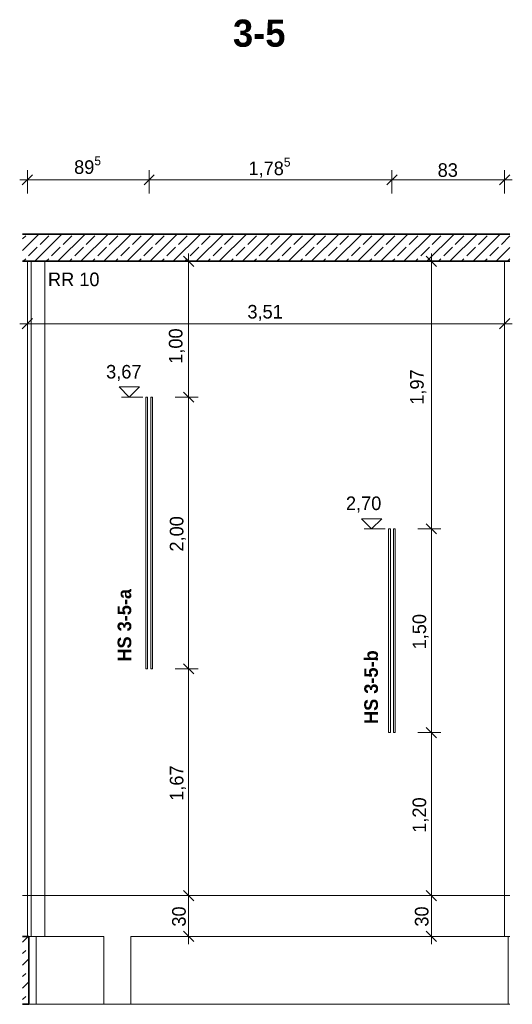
# Model space of a CAD drawing. Extents: x -22247 to 536407, y -187892 to 17509.
# Tile 44 of 75: x 329353 to 332977, y -185776 to -178527. Entities that reach past the tile are written whole.
import ezdxf
from ezdxf.lldxf.tags import DXFTag

# ---------------------------------------------------------------- set-up
doc = ezdxf.new("R2010")
doc.units = 0
doc.header["$LTSCALE"] = 50
for name, color, linetype, lineweight in [('01 Allgemein Beschriftung', 7, 'Continuous', 25), ('01 Bemaßung einbauteile', 7, 'Continuous', 25), ('01AFU Allgemein Bemaßung', 7, 'Continuous', 25), ('20 Außenwände', 7, 'Continuous', 25), ('20 Dach Stb-Decke', 7, 'Continuous', 25), ('20 Einbauteile - Halfenschienen', 7, 'Continuous', 25), ('20 Fallrohre', 7, 'Continuous', 25), ('20 Fallrohre - Beschriftung', 7, 'Continuous', 25), ('20 Fundament', 7, 'Continuous', 25), ('20 Innenwände', 7, 'Continuous', 25)]:
    doc.layers.add(name, color=color, linetype=linetype, lineweight=lineweight)
doc.styles.add('ERSTELLTER_STIL_2', font='GOTHIC.TTF')
doc.styles.add('ERSTELLTER_STIL_3', font='txt')
tags = doc.linetypes.add('Untersicht', pattern=[0.4, 0.3, -0.1]).pattern_tags.tags
tags[6:7] = [DXFTag(74, 4), DXFTag(75, 0), DXFTag(340, '0'), DXFTag(46, 1.0), DXFTag(50, 0.0), DXFTag(44, 0.0), DXFTag(45, 0.0)]
tags[4:5] = [DXFTag(74, 4), DXFTag(75, 0), DXFTag(340, '0'), DXFTag(46, 1.0), DXFTag(50, 0.0), DXFTag(44, 0.0), DXFTag(45, 0.0)]
pattern_1 = [(45, (352455.47, -184975.84), (-84.8528, 84.8528), []), (45, (352413.04, -184933.41), (-84.8528, 84.8528), [90, -30])]

# ---------------------------------------------------------------- blocks, each defined once
blk = doc.blocks.new('-D118')
at = {"layer": '01 Bemaßung einbauteile', "color": 200, "linetype": 'Continuous', "lineweight": 18, "ltscale": 0.00105, "true_color": 0xd600ff}
for p, q in [((329.4464, -179.6683), (329.3714, -179.7433)), ((329.4089, -179.8058), (329.4089, -179.6355)), ((330.3428, -179.6683), (330.2678, -179.7433)), ((330.3053, -179.8058), (330.3053, -179.6355)), ((329.3526, -179.7058), (329.4089, -179.7058)), ((329.4089, -179.7058), (330.3053, -179.7058))]:
    blk.add_line(p, q, dxfattribs=at)
at = {"layer": '01 Bemaßung einbauteile', "color": 200, "lineweight": 18, "ltscale": 0.00105, "true_color": 0xd600ff, "insert": (329.753, -179.6917), "char_height": 0.1, "attachment_point": 7, "style": 'ERSTELLTER_STIL_2'}
blk.add_mtext('\\A1;{\\pql;\\fCentury Gothic|b0|i0|c0|p0;\\W1.000000;89\\fCentury Gothic|b0|i0|c0|p0;\\W1.000000;\\A1{\\H.66x;\\S5^  ;}}', dxfattribs=at)
blk = doc.blocks.new('-D119')
at = {"layer": '01 Bemaßung einbauteile', "color": 200, "linetype": 'Continuous', "lineweight": 18, "ltscale": 0.00105, "true_color": 0xd600ff}
for p, q in [((330.3428, -179.6683), (330.2678, -179.7433)), ((330.3053, -179.8058), (330.3053, -179.6355)), ((332.1289, -179.6683), (332.0539, -179.7433)), ((332.0914, -179.8058), (332.0914, -179.6355)), ((330.3053, -179.7058), (332.0914, -179.7058))]:
    blk.add_line(p, q, dxfattribs=at)
at = {"layer": '01 Bemaßung einbauteile', "color": 200, "lineweight": 18, "ltscale": 0.00105, "true_color": 0xd600ff, "insert": (331.0357, -179.701), "char_height": 0.1, "attachment_point": 7, "style": 'ERSTELLTER_STIL_2'}
blk.add_mtext('\\A1;{\\pql;\\fCentury Gothic|b0|i0|c0|p0;\\W1.000000;1,78\\fCentury Gothic|b0|i0|c0|p0;\\W1.000000;\\A1{\\H.66x;\\S5^  ;}}', dxfattribs=at)
blk = doc.blocks.new('-D120')
at = {"layer": '01 Bemaßung einbauteile', "color": 200, "linetype": 'Continuous', "lineweight": 18, "ltscale": 0.00105, "true_color": 0xd600ff}
for p, q in [((332.1289, -179.6683), (332.0539, -179.7433)), ((332.0914, -179.8058), (332.0914, -179.6355)), ((332.8831, -179.7433), (332.9581, -179.6683)), ((332.9206, -179.8058), (332.9206, -179.6355)), ((332.0914, -179.7058), (332.9206, -179.7058)), ((332.9206, -179.7058), (332.9769, -179.7058))]:
    blk.add_line(p, q, dxfattribs=at)
at = {"layer": '01 Bemaßung einbauteile', "color": 200, "lineweight": 18, "ltscale": 0.00105, "true_color": 0xd600ff, "insert": (332.4278, -179.6858), "char_height": 0.1, "attachment_point": 7, "style": 'ERSTELLTER_STIL_2'}
blk.add_mtext('\\A1;{\\pql;\\fCentury Gothic|b0|i0|c0|p0;\\W1.000000;83}', dxfattribs=at)
blk = doc.blocks.new('-D121')
at = {"layer": '01AFU Allgemein Bemaßung', "color": 7, "linetype": 'Continuous', "lineweight": 13, "ltscale": 0.00028561}
for p, q in [((329.4091, -180.8362), (329.4091, -180.6658)), ((332.9206, -180.8362), (332.9206, -180.6658)), ((329.3528, -180.7658), (329.4091, -180.7658)), ((329.4466, -180.7283), (329.3716, -180.8033)), ((329.4091, -180.7658), (332.9206, -180.7658)), ((332.8831, -180.8033), (332.9581, -180.7283)), ((332.9206, -180.7658), (332.9769, -180.7658))]:
    blk.add_line(p, q, dxfattribs=at)
at = {"layer": '01AFU Allgemein Bemaßung', "color": 7, "lineweight": 13, "ltscale": 0.00028561, "insert": (331.0279, -180.7458), "char_height": 0.1, "attachment_point": 7, "style": 'ERSTELLTER_STIL_2'}
blk.add_mtext('\\A1;{\\pql;\\fCentury Gothic|b0|i0|c0|p0;\\W1.000000;3,51}', dxfattribs=at)
blk = doc.blocks.new('-D122')
at = {"layer": '01 Bemaßung einbauteile', "color": 200, "linetype": 'Continuous', "lineweight": 18, "ltscale": 0.00105, "true_color": 0xd600ff}
for p, q in [((332.4815, -184.9758), (332.3112, -184.9758)), ((332.344, -184.9383), (332.419, -185.0133)), ((332.3815, -185.2758), (332.3815, -184.9758)), ((332.344, -185.2383), (332.419, -185.3133)), ((332.4815, -185.2758), (332.3112, -185.2758)), ((332.3815, -185.3321), (332.3815, -185.2758))]:
    blk.add_line(p, q, dxfattribs=at)
at = {"layer": '01 Bemaßung einbauteile', "color": 200, "lineweight": 18, "ltscale": 0.00105, "true_color": 0xd600ff, "insert": (332.3615, -185.2041), "char_height": 0.1, "attachment_point": 7, "rotation": 90, "style": 'ERSTELLTER_STIL_2'}
blk.add_mtext('\\A1;{\\pql;\\fCentury Gothic|b0|i0|c0|p0;\\W1.000000;30}', dxfattribs=at)
blk = doc.blocks.new('-D123')
at = {"layer": '01 Bemaßung einbauteile', "color": 200, "linetype": 'Continuous', "lineweight": 18, "ltscale": 0.00105, "true_color": 0xd600ff}
for p, q in [((332.344, -183.7383), (332.419, -183.8133)), ((332.4519, -183.7758), (332.2815, -183.7758)), ((332.3815, -184.9758), (332.3815, -183.7758)), ((332.4815, -184.9758), (332.3112, -184.9758)), ((332.344, -184.9383), (332.419, -185.0133))]:
    blk.add_line(p, q, dxfattribs=at)
at = {"layer": '01 Bemaßung einbauteile', "color": 200, "lineweight": 18, "ltscale": 0.00105, "true_color": 0xd600ff, "insert": (332.3615, -184.5127), "char_height": 0.1, "attachment_point": 7, "rotation": 90, "style": 'ERSTELLTER_STIL_2'}
blk.add_mtext('\\A1;{\\pql;\\fCentury Gothic|b0|i0|c0|p0;\\W1.000000;1,20}', dxfattribs=at)
blk = doc.blocks.new('-D124')
at = {"layer": '01 Bemaßung einbauteile', "color": 200, "linetype": 'Continuous', "lineweight": 18, "ltscale": 0.00105, "true_color": 0xd600ff}
for p, q in [((332.4519, -182.2758), (332.2815, -182.2758)), ((332.344, -182.2383), (332.419, -182.3133)), ((332.3815, -183.7758), (332.3815, -182.2758)), ((332.344, -183.7383), (332.419, -183.8133)), ((332.4519, -183.7758), (332.2815, -183.7758))]:
    blk.add_line(p, q, dxfattribs=at)
at = {"layer": '01 Bemaßung einbauteile', "color": 200, "lineweight": 18, "ltscale": 0.00105, "true_color": 0xd600ff, "insert": (332.3615, -183.1627), "char_height": 0.1, "attachment_point": 7, "rotation": 90, "style": 'ERSTELLTER_STIL_2'}
blk.add_mtext('\\A1;{\\pql;\\fCentury Gothic|b0|i0|c0|p0;\\W1.000000;1,50}', dxfattribs=at)
blk = doc.blocks.new('-D125')
at = {"layer": '01 Bemaßung einbauteile', "color": 200, "linetype": 'Continuous', "lineweight": 18, "ltscale": 0.00105, "true_color": 0xd600ff}
for p, q in [((332.419, -180.3433), (332.344, -180.2683)), ((332.3815, -180.3058), (332.3815, -180.2496)), ((332.4815, -180.3058), (332.3112, -180.3058)), ((332.3815, -182.2758), (332.3815, -180.3058)), ((332.4519, -182.2758), (332.2815, -182.2758)), ((332.344, -182.2383), (332.419, -182.3133))]:
    blk.add_line(p, q, dxfattribs=at)
at = {"layer": '01 Bemaßung einbauteile', "color": 200, "lineweight": 18, "ltscale": 0.00105, "true_color": 0xd600ff, "insert": (332.3437, -181.3616), "char_height": 0.1, "attachment_point": 7, "rotation": 90, "style": 'ERSTELLTER_STIL_2'}
blk.add_mtext('\\A1;{\\pql;\\fCentury Gothic|b0|i0|c0|p0;\\W1.000000;1,97}', dxfattribs=at)
blk = doc.blocks.new('-D126')
at = {"layer": '01 Bemaßung einbauteile', "color": 200, "linetype": 'Continuous', "lineweight": 18, "ltscale": 0.00105, "true_color": 0xd600ff}
for p, q in [((330.666, -184.9758), (330.4956, -184.9758)), ((330.5581, -184.9383), (330.6331, -185.0133)), ((330.5956, -185.2758), (330.5956, -184.9758)), ((330.5581, -185.2383), (330.6331, -185.3133)), ((330.6956, -185.2758), (330.5253, -185.2758)), ((330.5956, -185.3321), (330.5956, -185.2758))]:
    blk.add_line(p, q, dxfattribs=at)
at = {"layer": '01 Bemaßung einbauteile', "color": 200, "lineweight": 18, "ltscale": 0.00105, "true_color": 0xd600ff, "insert": (330.5756, -185.2041), "char_height": 0.1, "attachment_point": 7, "rotation": 90, "style": 'ERSTELLTER_STIL_2'}
blk.add_mtext('\\A1;{\\pql;\\fCentury Gothic|b0|i0|c0|p0;\\W1.000000;30}', dxfattribs=at)
blk = doc.blocks.new('-D127')
at = {"layer": '01 Bemaßung einbauteile', "color": 200, "linetype": 'Continuous', "lineweight": 18, "ltscale": 0.00105, "true_color": 0xd600ff}
for p, q in [((330.666, -183.3058), (330.4956, -183.3058)), ((330.5581, -183.2683), (330.6331, -183.3433)), ((330.5956, -184.9758), (330.5956, -183.3058)), ((330.666, -184.9758), (330.4956, -184.9758)), ((330.5581, -184.9383), (330.6331, -185.0133))]:
    blk.add_line(p, q, dxfattribs=at)
at = {"layer": '01 Bemaßung einbauteile', "color": 200, "lineweight": 18, "ltscale": 0.00105, "true_color": 0xd600ff, "insert": (330.5756, -184.2777), "char_height": 0.1, "attachment_point": 7, "rotation": 90, "style": 'ERSTELLTER_STIL_2'}
blk.add_mtext('\\A1;{\\pql;\\fCentury Gothic|b0|i0|c0|p0;\\W1.000000;1,67}', dxfattribs=at)
blk = doc.blocks.new('-D128')
at = {"layer": '01 Bemaßung einbauteile', "color": 200, "linetype": 'Continuous', "lineweight": 18, "ltscale": 0.00105, "true_color": 0xd600ff}
for p, q in [((330.5581, -181.2683), (330.6331, -181.3433)), ((330.666, -181.3058), (330.4956, -181.3058)), ((330.5956, -183.3058), (330.5956, -181.3058)), ((330.666, -183.3058), (330.4956, -183.3058)), ((330.5581, -183.2683), (330.6331, -183.3433))]:
    blk.add_line(p, q, dxfattribs=at)
at = {"layer": '01 Bemaßung einbauteile', "color": 200, "lineweight": 18, "ltscale": 0.00105, "true_color": 0xd600ff, "insert": (330.5756, -182.4427), "char_height": 0.1, "attachment_point": 7, "rotation": 90, "style": 'ERSTELLTER_STIL_2'}
blk.add_mtext('\\A1;{\\pql;\\fCentury Gothic|b0|i0|c0|p0;\\W1.000000;2,00}', dxfattribs=at)
blk = doc.blocks.new('-D129')
at = {"layer": '01 Bemaßung einbauteile', "color": 200, "linetype": 'Continuous', "lineweight": 18, "ltscale": 0.00105, "true_color": 0xd600ff}
for p, q in [((330.6331, -180.3433), (330.5581, -180.2683)), ((330.5956, -180.3058), (330.5956, -180.2496)), ((330.666, -180.3058), (330.4956, -180.3058)), ((330.5956, -181.3058), (330.5956, -180.3058)), ((330.5581, -181.2683), (330.6331, -181.3433)), ((330.666, -181.3058), (330.4956, -181.3058))]:
    blk.add_line(p, q, dxfattribs=at)
at = {"layer": '01 Bemaßung einbauteile', "color": 200, "lineweight": 18, "ltscale": 0.00105, "true_color": 0xd600ff, "insert": (330.5687, -181.0603), "char_height": 0.1, "attachment_point": 7, "rotation": 90, "style": 'ERSTELLTER_STIL_2'}
blk.add_mtext('\\A1;{\\pql;\\fCentury Gothic|b0|i0|c0|p0;\\W1.000000;1,00}', dxfattribs=at)

msp = doc.modelspace()

# ---------------------------------------------------------------- hatches: boundary and pattern name
at = {"layer": '20 Dach Stb-Decke', "linetype": 'Continuous', "lineweight": 13, "ltscale": 0.00028561, "true_color": 0x000100}
h = msp.add_hatch(dxfattribs=at)
h.set_pattern_fill('Beton_Stahlbeton_0008', color=98, scale=1000, style=0, pattern_type=2)
h.set_pattern_definition(pattern_1)
h.paths.add_polyline_path([(329373.5, -180105.8), (329373.5, -180305.8), (332959.6, -180305.8), (332959.6, -180105.8)])
at = {"layer": '20 Fundament', "linetype": 'Continuous', "lineweight": 13, "ltscale": 0.00028561, "true_color": 0x000100}
h = msp.add_hatch(dxfattribs=at)
h.set_pattern_fill('Beton_Stahlbeton_0008', color=98, scale=1000, style=0, pattern_type=2)
h.set_pattern_definition(pattern_1)
h.paths.add_polyline_path([(329373.5, -185775.8), (329419.6, -185775.8), (329419.6, -185275.8), (329373.5, -185275.8)])

# ---------------------------------------------------------------- linework, layer by layer
at = {"layer": '01 Bemaßung einbauteile', "color": 200, "linetype": 'Continuous', "lineweight": 18, "ltscale": 0.00105, "true_color": 0xd600ff}
for p, q in [((330158.4, -181305.8), (330083.4, -181230.8)), ((330083.4, -181230.8), (330233.4, -181230.8)), ((330233.4, -181230.8), (330158.4, -181305.8)), ((330158.4, -181305.8), (330102.2, -181305.8)), ((330158.4, -181305.8), (330258.4, -181305.8)), ((331942.1, -182275.8), (331867.1, -182200.8)), ((331867.1, -182200.8), (332017.1, -182200.8)), ((332017.1, -182200.8), (331942.1, -182275.8)), ((331942.1, -182275.8), (331885.9, -182275.8)), ((331942.1, -182275.8), (332042.1, -182275.8))]:
    msp.add_line(p, q, dxfattribs=at)
at = {"layer": '20 Außenwände', "color": 7, "linetype": 'Continuous', "lineweight": 18, "ltscale": 0.00105}
msp.add_line((329408.9, -180305.8), (329408.9, -185275.8), dxfattribs=at)
at = {"layer": '20 Dach Stb-Decke', "color": 7, "linetype": 'Continuous', "lineweight": 35, "ltscale": 0.015006}
for p, q in [((332959.6, -180105.8), (329373.5, -180105.8)), ((332959.6, -180305.8), (329373.5, -180305.8))]:
    msp.add_line(p, q, dxfattribs=at)
at = {"layer": '20 Dach Stb-Decke', "color": 30, "linetype": 'Untersicht', "lineweight": 18, "ltscale": 0.00026244, "true_color": 0xff7300}
msp.add_line((332959.6, -184975.8), (329373.5, -184975.8), dxfattribs=at)
at = {"layer": '20 Einbauteile - Halfenschienen', "color": 200, "linetype": 'Continuous', "lineweight": 18, "ltscale": 0.00105, "true_color": 0xd600ff}
for p, q in [((330280.8, -181305.8), (330294.1, -181305.8)), ((330280.8, -183305.8), (330280.8, -181305.8)), ((330294.1, -183305.8), (330294.1, -181305.8)), ((330316.6, -183305.8), (330316.6, -181305.8)), ((330316.6, -181305.8), (330329.8, -181305.8)), ((330329.8, -183305.8), (330329.8, -181305.8)), ((332066.9, -182275.8), (332080.2, -182275.8)), ((332066.9, -183775.8), (332066.9, -182275.8)), ((332080.2, -183775.8), (332080.2, -182275.8)), ((332102.7, -183775.8), (332102.7, -182275.8)), ((332102.7, -182275.8), (332115.9, -182275.8)), ((332115.9, -183775.8), (332115.9, -182275.8)), ((330280.8, -183305.8), (330294.1, -183305.8)), ((330316.6, -183305.8), (330329.8, -183305.8)), ((332066.9, -183775.8), (332080.2, -183775.8)), ((332102.7, -183775.8), (332115.9, -183775.8))]:
    msp.add_line(p, q, dxfattribs=at)
at = {"layer": '20 Fallrohre', "color": 253, "linetype": 'Continuous', "lineweight": 18, "ltscale": 0.00105, "true_color": 0x9f9f9f}
for p, q in [((329437.6, -185275.8), (329437.6, -180305.8)), ((329537.5, -185275.8), (329537.5, -180305.8)), ((329450.7, -185275.8), (329449.9, -185275.8)), ((329457.1, -185275.8), (329450.7, -185275.8)), ((329464.5, -185275.8), (329457.1, -185275.8)), ((329472.5, -185275.8), (329464.5, -185275.8)), ((329481, -185275.8), (329472.5, -185275.8)), ((329489.7, -185275.8), (329481, -185275.8)), ((329498.4, -185275.8), (329489.7, -185275.8)), ((329506.7, -185275.8), (329498.4, -185275.8)), ((329514.4, -185275.8), (329506.7, -185275.8)), ((329521.3, -185275.8), (329514.4, -185275.8)), ((329527.2, -185275.8), (329521.3, -185275.8)), ((329531.9, -185275.8), (329527.2, -185275.8)), ((329535.2, -185275.8), (329531.9, -185275.8)), ((329537.1, -185275.8), (329535.2, -185275.8)), ((329537.4, -185275.8), (329537.1, -185275.8))]:
    msp.add_line(p, q, dxfattribs=at)
at = {"layer": '20 Fundament', "color": 7, "linetype": 'Continuous', "lineweight": 35, "ltscale": 0.015006}
for p, q in [((329419.6, -185275.8), (329373.5, -185275.8)), ((329419.6, -185275.8), (329419.6, -185775.8)), ((329419.6, -185775.8), (329373.5, -185775.8))]:
    msp.add_line(p, q, dxfattribs=at)
at = {"layer": '20 Fundament', "color": 7, "linetype": 'Continuous', "lineweight": 18, "ltscale": 0.00105}
for p, q in [((329419.6, -185275.8), (329449.9, -185275.8)), ((329473.3, -185775.8), (329473.3, -185275.8)), ((329537.4, -185275.8), (329767.5, -185275.8)), ((329970.9, -185275.8), (329767.5, -185275.8)), ((329970.9, -185355.8), (329970.9, -185275.8)), ((332947.5, -185275.8), (330170.9, -185275.8)), ((330170.9, -185275.8), (330170.9, -185355.8)), ((332947.5, -185775.8), (332947.5, -185275.8)), ((332947.5, -185275.8), (332959.6, -185275.8)), ((329970.9, -185355.8), (329970.9, -185775.8)), ((330170.9, -185355.8), (330170.9, -185775.8)), ((329419.6, -185775.8), (329473.3, -185775.8)), ((329473.3, -185775.8), (329767.5, -185775.8)), ((329970.9, -185775.8), (329767.5, -185775.8)), ((330170.9, -185775.8), (329970.9, -185775.8)), ((332947.5, -185775.8), (330170.9, -185775.8)), ((332959.6, -185775.8), (332947.5, -185775.8))]:
    msp.add_line(p, q, dxfattribs=at)
at = {"layer": '20 Innenwände', "color": 7, "linetype": 'Continuous', "lineweight": 18, "ltscale": 0.00105}
for p, q in [((329409.1, -185275.8), (329409.1, -180305.8)), ((332920.6, -185275.8), (332920.6, -180305.8)), ((329970.9, -185275.8), (329909.1, -185275.8)), ((332920.6, -185275.8), (330170.9, -185275.8))]:
    msp.add_line(p, q, dxfattribs=at)

# ---------------------------------------------------------------- block references
at = {"layer": '01 Bemaßung einbauteile', "color": 200, "linetype": 'Continuous', "lineweight": 18, "ltscale": 0.00105, "true_color": 0xd600ff, "xscale": 1000, "yscale": 1000, "zscale": 1000}
for name in ['-D118', '-D119', '-D120', '-D129', '-D125', '-D128', '-D124', '-D127', '-D123', '-D126', '-D122']:
    msp.add_blockref(name, (0, 0), dxfattribs=at)
at = {"layer": '01AFU Allgemein Bemaßung', "color": 7, "linetype": 'Continuous', "lineweight": 13, "ltscale": 0.00028561, "xscale": 1000, "yscale": 1000, "zscale": 1000}
msp.add_blockref('-D121', (0, 0), dxfattribs=at)

# ---------------------------------------------------------------- texts
at = {"layer": '01 Allgemein Beschriftung', "color": 1, "linetype": 'Continuous', "lineweight": 18, "ltscale": 0.00105, "true_color": 0xf50000, "insert": (330921.7, -178628), "char_height": 200, "attachment_point": 4, "style": 'ERSTELLTER_STIL_3'}
msp.add_mtext('\\A1;{\\fCentury Gothic|b1|i0|c0|p0;\\W1;3-5}', dxfattribs=at)
at = {"layer": '01 Bemaßung einbauteile', "color": 200, "lineweight": 18, "ltscale": 0.00105, "true_color": 0xd600ff, "char_height": 100, "attachment_point": 7, "style": 'ERSTELLTER_STIL_2'}
for s, insert in [('\\A1;{\\fCentury Gothic|b0|i0|c0|p0;\\W1;3,67}', (329988.4, -181187.6)), ('\\A1;{\\fCentury Gothic|b0|i0|c0|p0;\\W1;2,70}', (331752.9, -182156))]:
    msp.add_mtext(s, dxfattribs=dict(at, insert=insert))
at = {"layer": '01 Bemaßung einbauteile', "color": 7, "linetype": 'Continuous', "lineweight": 13, "ltscale": 0.00028561, "char_height": 100, "attachment_point": 8, "rotation": 90, "style": 'ERSTELLTER_STIL_3'}
for s, insert in [('\\A1;{\\fCentury Gothic|b1|i0|c0|p0;\\W1;HS 3-5-a}', (330174.8, -182985.7)), ('\\A1;{\\fCentury Gothic|b1|i0|c0|p0;\\W1;HS 3-5-b}', (331989.7, -183441.2))]:
    msp.add_mtext(s, dxfattribs=dict(at, insert=insert))
at = {"layer": '20 Fallrohre - Beschriftung', "color": 154, "linetype": 'Continuous', "lineweight": 18, "ltscale": 0.00105, "true_color": 0x0051a8, "insert": (329750.3, -180490.4), "char_height": 100, "attachment_point": 8, "style": 'ERSTELLTER_STIL_2'}
msp.add_mtext('\\A1;{\\fCentury Gothic|b0|i0|c0|p0;\\W1;RR 10}', dxfattribs=at)

doc.saveas('drawing.dxf')
